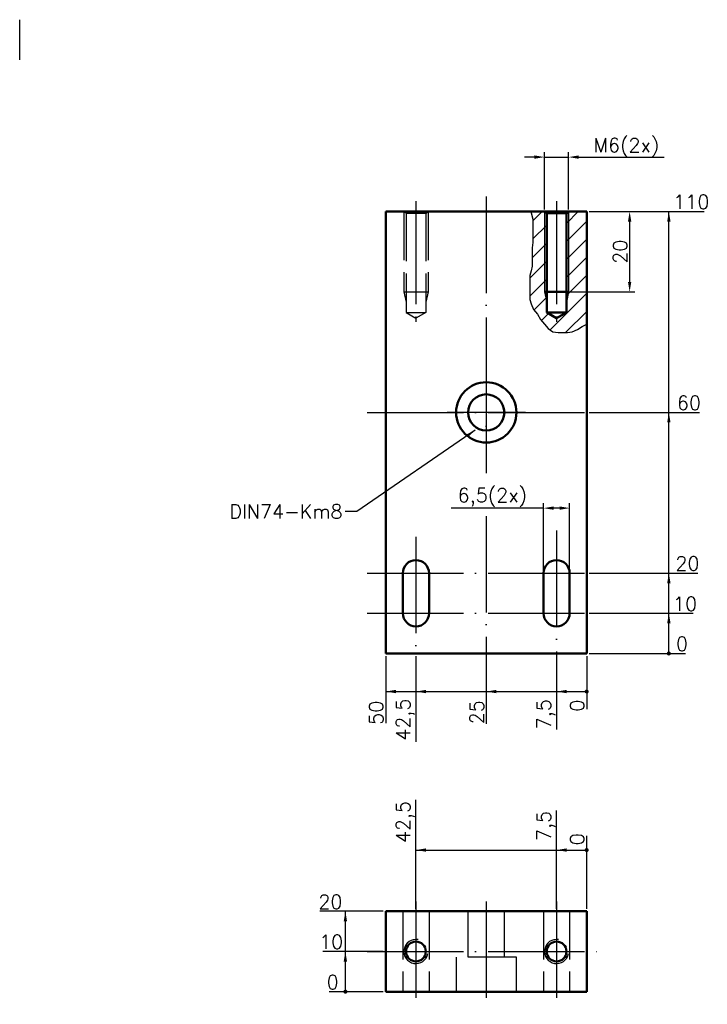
# Model space of a CAD drawing. Header units: millimetres. Extents: x 0 to 171, y 52 to 297.
import ezdxf

# ---------------------------------------------------------------- set-up
doc = ezdxf.new("R2010")
doc.units = ezdxf.units.MM
for name, pattern in [('ACAD_ISO02W100', [15, 12, -3]), ('ACAD_ISO04W100', [30, 24, -3, 0, -3]), ('ACAD_ISO08W100', [36, 24, -3, 6, -3])]:
    doc.linetypes.add(name, pattern=pattern)
for name, color, linetype, lineweight in [('AM_0', 7, 'Continuous', 50), ('AM_4', 3, 'Continuous', 25), ('AM_7', 4, 'ACAD_ISO08W100', 25), ('Bemaßung', 92, 'Continuous', 35), ('Bemaßungslinie', 92, 'Continuous', 25), ('Bruch', 150, 'Continuous', 25), ('Kontur', 7, 'Continuous', 50), ('Mittellinie', 7, 'ACAD_ISO04W100', 25), ('Schraffur', 5, 'Continuous', 25), ('Unsichtbar', 7, 'ACAD_ISO02W100', 25)]:
    doc.layers.add(name, color=color, linetype=linetype, lineweight=lineweight)
doc.styles.get("Standard").update_dxf_attribs({"font": 'txt.shx', "bigfont": 'extfont2.shx'})
doc.dimstyles.new('ISO-25', dxfattribs={"dimtxt": 3.5, "dimasz": 2.5, "dimexe": 1.25, "dimexo": 0.625, "dimtad": 1, "dimtxsty": 'Standard', "dimcen": 2.5, "dimclrd": 92, "dimclre": 92, "dimclrt": 92, "dimadec": 0, "dimazin": 0, "dimtfac": 1, "dimtmove": 0, "dimatfit": 3, "dimfxl": 0, "dimlwd": 25, "dimlwe": 25, "dimarcsym": 0})

# ---------------------------------------------------------------- blocks, each defined once
blk = doc.blocks.new('DIN974_1_912_r-4-0-1-8-16')
at = {"layer": 'AM_0'}
for radius in [7.5, 4.5]:
    blk.add_circle((0, 0), radius, dxfattribs=at)
at = {"layer": 'AM_7', "ltscale": 0.5}
for points in [[(0, 9.75), (0, 0), (9.75, 0)], [(-9.75, 0), (0, 0), (0, -9.75)]]:
    blk.add_lwpolyline(points, dxfattribs=at)
blk = doc.blocks.new('DINISO261_Ri-4-0-1-6-6')
at = {"layer": 'AM_0'}
blk.add_circle((0, 0), 2.46, dxfattribs=at)
at = {"layer": 'AM_4'}
blk.add_arc((0, 0), 3, 80, 350, dxfattribs=at)
at = {"layer": 'AM_7'}
for points in [[(0, 3.9), (0, 0), (3.9, 0)], [(-3.9, 0), (0, 0), (0, -3.9)]]:
    blk.add_lwpolyline(points, dxfattribs=at)
blk = doc.blocks.new('*D22')
at = {"layer": 'Bemaßung', "color": 92, "lineweight": 25}
for p, q in [((128.13, 262.8), (125.63, 262.8)), ((130.63, 249.8), (130.63, 264.05)), ((130.63, 262.8), (136.63, 262.8)), ((136.63, 249.8), (136.63, 264.05)), ((139.13, 262.8), (160.38, 262.8))]:
    blk.add_line(p, q, dxfattribs=at)
at = {"layer": 'Bemaßung', "color": 92}
for points in [[(128.13, 263.22), (128.13, 262.39), (130.63, 262.8)], [(139.13, 263.22), (139.13, 262.39), (136.63, 262.8)]]:
    blk.add_solid(points, dxfattribs=at)
at = {"layer": 'Defpoints', "color": 0}
for p in [(136.63, 262.8), (130.63, 249.18), (136.63, 249.18)]:
    blk.add_point(p, dxfattribs=at)
at = {"layer": 'Bemaßung', "color": 92, "insert": (151, 265.18), "char_height": 3.5, "attachment_point": 5}
blk.add_mtext('M6(2x)', dxfattribs=at)
blk = doc.blocks.new('*D23')
at = {"layer": 'Bemaßung', "color": 92, "lineweight": 25}
for p, q in [((141.75, 249.26), (153.07, 249.26)), ((151.82, 246.76), (151.82, 231.76)), ((136.71, 229.26), (153.07, 229.26))]:
    blk.add_line(p, q, dxfattribs=at)
at = {"layer": 'Bemaßung', "color": 92}
for points in [[(151.4, 246.76), (152.23, 246.76), (151.82, 249.26)], [(151.4, 231.76), (152.23, 231.76), (151.82, 229.26)]]:
    blk.add_solid(points, dxfattribs=at)
at = {"layer": 'Defpoints', "color": 0}
for p in [(141.13, 249.26), (136.09, 229.26), (151.82, 229.26)]:
    blk.add_point(p, dxfattribs=at)
at = {"layer": 'Bemaßung', "color": 92, "insert": (149.44, 239.26), "char_height": 3.5, "attachment_point": 5, "rotation": 90}
blk.add_mtext('20', dxfattribs=at)
blk = doc.blocks.new('*D24')
at = {"layer": 'Bemaßung', "color": 92, "lineweight": 25}
for p, q in [((130.38, 159.89), (130.38, 176.69)), ((136.88, 159.89), (136.88, 176.69)), ((130.38, 175.44), (107.38, 175.44)), ((134.38, 175.44), (132.88, 175.44))]:
    blk.add_line(p, q, dxfattribs=at)
at = {"layer": 'Bemaßung', "color": 92}
for points in [[(132.88, 175.86), (132.88, 175.03), (130.38, 175.44)], [(134.38, 175.86), (134.38, 175.03), (136.88, 175.44)]]:
    blk.add_solid(points, dxfattribs=at)
at = {"layer": 'Defpoints', "color": 0}
for p in [(130.38, 175.44), (130.38, 159.26), (136.88, 159.26)]:
    blk.add_point(p, dxfattribs=at)
at = {"layer": 'Bemaßung', "color": 92, "insert": (117.63, 178.11), "char_height": 3.5, "attachment_point": 5}
blk.add_mtext('6,5(2x)', dxfattribs=at)
blk = doc.blocks.new('*D25')
at = {"layer": 'Bemaßungslinie', "color": 92, "lineweight": 25}
blk.add_line((141.75, 139.26), (165.71, 139.26), dxfattribs=at)
at = {"layer": 'Defpoints', "color": 0}
for p in [(141.13, 139.26), (141.13, 139.26), (163.34, 139.26)]:
    blk.add_point(p, dxfattribs=at)
at = {"layer": 'Bemaßungslinie', "color": 92, "insert": (164.84, 141.64), "char_height": 3.5, "attachment_point": 5}
blk.add_mtext('0', dxfattribs=at)
blk = doc.blocks.new('*D26')
at = {"layer": 'Bemaßungslinie', "color": 92, "lineweight": 25}
blk.add_line((141.75, 149.26), (167.65, 149.26), dxfattribs=at)
at = {"layer": 'Defpoints', "color": 0}
for p in [(141.13, 149.26), (162.94, 149.26), (141.13, 139.26)]:
    blk.add_point(p, dxfattribs=at)
at = {"layer": 'Bemaßungslinie', "color": 92, "insert": (165.61, 151.64), "char_height": 3.5, "attachment_point": 5}
blk.add_mtext('10', dxfattribs=at)
blk = doc.blocks.new('*D27')
at = {"layer": 'Bemaßungslinie', "color": 92, "lineweight": 25}
blk.add_line((141.75, 159.26), (168.82, 159.26), dxfattribs=at)
at = {"layer": 'Defpoints', "color": 0}
for p in [(141.13, 159.26), (162.94, 159.26), (141.13, 139.26)]:
    blk.add_point(p, dxfattribs=at)
at = {"layer": 'Bemaßungslinie', "color": 92, "insert": (166.19, 161.64), "char_height": 3.5, "attachment_point": 5}
blk.add_mtext('20', dxfattribs=at)
blk = doc.blocks.new('*D28')
at = {"layer": 'Bemaßungslinie', "color": 92, "lineweight": 25}
blk.add_line((141.75, 199.26), (169.21, 199.26), dxfattribs=at)
at = {"layer": 'Defpoints', "color": 0}
for p in [(141.13, 199.26), (163.34, 199.26), (141.13, 139.26)]:
    blk.add_point(p, dxfattribs=at)
at = {"layer": 'Bemaßungslinie', "color": 92, "insert": (166.59, 201.64), "char_height": 3.5, "attachment_point": 5}
blk.add_mtext('60', dxfattribs=at)
blk = doc.blocks.new('*D29')
at = {"layer": 'Bemaßungslinie', "color": 92, "lineweight": 25}
blk.add_line((141.75, 249.26), (170.38, 249.26), dxfattribs=at)
at = {"layer": 'Defpoints', "color": 0}
for p in [(141.13, 249.26), (163.34, 249.26), (141.13, 139.26)]:
    blk.add_point(p, dxfattribs=at)
at = {"layer": 'Bemaßungslinie', "color": 92, "insert": (167.17, 251.64), "char_height": 3.5, "attachment_point": 5}
blk.add_mtext('110', dxfattribs=at)
blk = doc.blocks.new('*D30')
at = {"layer": 'Bemaßungslinie', "color": 92, "lineweight": 25}
blk.add_line((90.5, 55.1), (77.02, 55.1), dxfattribs=at)
at = {"layer": 'Defpoints', "color": 0}
for p in [(79.4, 55.1), (91.13, 55.1), (91.13, 55.1)]:
    blk.add_point(p, dxfattribs=at)
at = {"layer": 'Bemaßungslinie', "color": 92, "insert": (77.9, 57.48), "char_height": 3.5, "attachment_point": 5}
blk.add_mtext('0', dxfattribs=at)
blk = doc.blocks.new('*D31')
at = {"layer": 'Bemaßungslinie', "color": 92, "lineweight": 25}
blk.add_line((90.5, 65.1), (75.48, 65.1), dxfattribs=at)
at = {"layer": 'Defpoints', "color": 0}
for p in [(80.18, 65.1), (91.13, 65.1), (91.13, 55.1)]:
    blk.add_point(p, dxfattribs=at)
at = {"layer": 'Bemaßungslinie', "color": 92, "insert": (77.52, 67.48), "char_height": 3.5, "attachment_point": 5}
blk.add_mtext('10', dxfattribs=at)
blk = doc.blocks.new('*D32')
at = {"layer": 'Bemaßungslinie', "color": 92, "lineweight": 25}
blk.add_line((90.5, 75.1), (74.7, 75.1), dxfattribs=at)
at = {"layer": 'Defpoints', "color": 0}
for p in [(80.58, 75.1), (91.13, 75.1), (91.13, 55.1)]:
    blk.add_point(p, dxfattribs=at)
at = {"layer": 'Bemaßungslinie', "color": 92, "insert": (77.33, 77.48), "char_height": 3.5, "attachment_point": 5}
blk.add_mtext('20', dxfattribs=at)
blk = doc.blocks.new('*D33')
at = {"layer": 'Bemaßungslinie', "color": 92, "lineweight": 25}
blk.add_line((141.13, 138.64), (141.13, 125.41), dxfattribs=at)
at = {"layer": 'Defpoints', "color": 0}
for p in [(141.13, 139.26), (141.13, 139.26), (141.13, 127.78)]:
    blk.add_point(p, dxfattribs=at)
at = {"layer": 'Bemaßungslinie', "color": 92, "insert": (138.75, 126.28), "char_height": 3.5, "attachment_point": 5, "rotation": 90}
blk.add_mtext('0', dxfattribs=at)
blk = doc.blocks.new('*D34')
at = {"layer": 'Bemaßungslinie', "color": 92, "lineweight": 25}
blk.add_line((133.63, 138.64), (133.63, 120.36), dxfattribs=at)
at = {"layer": 'Defpoints', "color": 0}
for p in [(133.63, 139.26), (141.13, 139.26), (133.63, 128.57)]:
    blk.add_point(p, dxfattribs=at)
at = {"layer": 'Bemaßungslinie', "color": 92, "insert": (130.96, 124.15), "char_height": 3.5, "attachment_point": 5, "rotation": 90}
blk.add_mtext('7,5', dxfattribs=at)
blk = doc.blocks.new('*D35')
at = {"layer": 'Bemaßungslinie', "color": 92, "lineweight": 25}
blk.add_line((116.13, 138.64), (116.13, 121.72), dxfattribs=at)
at = {"layer": 'Defpoints', "color": 0}
for p in [(116.13, 139.26), (141.13, 139.26), (116.13, 128.18)]:
    blk.add_point(p, dxfattribs=at)
at = {"layer": 'Bemaßungslinie', "color": 92, "insert": (113.75, 124.64), "char_height": 3.5, "attachment_point": 5, "rotation": 90}
blk.add_mtext('25', dxfattribs=at)
blk = doc.blocks.new('*D36')
at = {"layer": 'Bemaßungslinie', "color": 92, "lineweight": 25}
blk.add_line((98.63, 138.64), (98.63, 117.26), dxfattribs=at)
at = {"layer": 'Defpoints', "color": 0}
for p in [(98.63, 139.26), (141.13, 139.26), (98.63, 128.96)]:
    blk.add_point(p, dxfattribs=at)
at = {"layer": 'Bemaßungslinie', "color": 92, "insert": (95.96, 122.8), "char_height": 3.5, "attachment_point": 5, "rotation": 90}
blk.add_mtext('42,5', dxfattribs=at)
blk = doc.blocks.new('*D37')
at = {"layer": 'Bemaßungslinie', "color": 92, "lineweight": 25}
blk.add_line((91.13, 138.64), (91.13, 121.91), dxfattribs=at)
at = {"layer": 'Defpoints', "color": 0}
for p in [(91.13, 139.26), (141.13, 139.26), (91.13, 127.78)]:
    blk.add_point(p, dxfattribs=at)
at = {"layer": 'Bemaßungslinie', "color": 92, "insert": (88.75, 124.53), "char_height": 3.5, "attachment_point": 5, "rotation": 90}
blk.add_mtext('50', dxfattribs=at)
blk = doc.blocks.new('*D38')
at = {"layer": 'Bemaßungslinie', "color": 92, "lineweight": 25}
blk.add_line((141.13, 75.73), (141.13, 93.92), dxfattribs=at)
at = {"layer": 'Defpoints', "color": 0}
for p in [(141.13, 91.54), (141.13, 75.1), (141.13, 75.1)]:
    blk.add_point(p, dxfattribs=at)
at = {"layer": 'Bemaßungslinie', "color": 92, "insert": (138.75, 93.04), "char_height": 3.5, "attachment_point": 5, "rotation": 90}
blk.add_mtext('0', dxfattribs=at)
blk = doc.blocks.new('*D39')
at = {"layer": 'Bemaßungslinie', "color": 92, "lineweight": 25}
blk.add_line((133.63, 75.73), (133.63, 100.15), dxfattribs=at)
at = {"layer": 'Defpoints', "color": 0}
for p in [(133.63, 91.94), (133.63, 75.1), (141.13, 75.1)]:
    blk.add_point(p, dxfattribs=at)
at = {"layer": 'Bemaßungslinie', "color": 92, "insert": (130.96, 96.35), "char_height": 3.5, "attachment_point": 5, "rotation": 90}
blk.add_mtext('7,5', dxfattribs=at)
blk = doc.blocks.new('*D40')
at = {"layer": 'Bemaßungslinie', "color": 92, "lineweight": 25}
blk.add_line((98.63, 75.73), (98.63, 102.86), dxfattribs=at)
at = {"layer": 'Defpoints', "color": 0}
for p in [(98.63, 91.15), (98.63, 75.1), (141.13, 75.1)]:
    blk.add_point(p, dxfattribs=at)
at = {"layer": 'Bemaßungslinie', "color": 92, "insert": (95.96, 97.32), "char_height": 3.5, "attachment_point": 5, "rotation": 90}
blk.add_mtext('42,5', dxfattribs=at)

msp = doc.modelspace()

# ---------------------------------------------------------------- hatches: boundary and pattern name
at = {"layer": 'Schraffur'}
h = msp.add_hatch(dxfattribs=at)
h.set_pattern_fill('ANSI31', color=256, style=0)
h.set_pattern_definition([(45, (21.1267, -21.308), (-2.245064, 2.245064), [])])
h.paths.add_polyline_path([(131.168, 248.864), (130.477, 249.263), (127.243, 249.263), (127.723, 247.342), (127.723, 241.589), (127.531, 240.247), (127.531, 235.644), (127.339, 234.493), (126.956, 233.343), (126.956, 227.398), (127.339, 226.247), (127.915, 224.905), (128.874, 223.754), (129.642, 222.411), (130.601, 221.261), (131.561, 220.11), (132.712, 219.343), (134.055, 219.151), (136.357, 219.151), (137.509, 219.343), (138.852, 219.918), (140.003, 220.685), (141.127, 221.247), (141.127, 249.263), (136.777, 249.263), (136.085, 248.864), (136.085, 224.163), (133.627, 222.743), (131.168, 224.163)])

# ---------------------------------------------------------------- linework, layer by layer
msp.add_line((0, 287), (0, 297))
at = {"layer": 'AM_0'}
for p, q in [((131.168, 248.864), (130.477, 249.263)), ((131.168, 248.864), (131.168, 224.163)), ((131.168, 248.864), (136.085, 248.864)), ((136.085, 248.864), (136.777, 249.263)), ((136.085, 248.864), (136.085, 224.163)), ((130.627, 229.263), (136.627, 229.263)), ((131.168, 224.163), (136.085, 224.163)), ((131.168, 224.163), (133.627, 222.743)), ((136.085, 224.163), (133.627, 222.743))]:
    msp.add_line(p, q, dxfattribs=at)
at = {"layer": 'AM_4'}
for p, q in [((130.627, 249.176), (130.627, 229.263)), ((136.627, 249.176), (136.627, 229.263)), ((130.627, 229.263), (131.168, 226.676)), ((136.627, 229.263), (136.085, 226.676))]:
    msp.add_line(p, q, dxfattribs=at)
at = {"layer": 'AM_7'}
for p, q in [((98.627, 250.163), (98.627, 221.843)), ((133.627, 250.163), (133.627, 221.843))]:
    msp.add_line(p, q, dxfattribs=at)
at = {"layer": 'Bemaßung', "color": 92}
for points in [[(161.159, 246.763), (161.992, 246.763), (161.575, 249.263)], [(161.159, 196.763), (161.992, 196.763), (161.575, 199.263)], [(161.159, 156.763), (161.992, 156.763), (161.575, 159.263)], [(161.159, 146.763), (161.992, 146.763), (161.575, 149.263)], [(93.627, 129.377), (93.627, 130.211), (91.127, 129.794)], [(101.127, 129.377), (101.127, 130.211), (98.627, 129.794)], [(118.627, 129.377), (118.627, 130.211), (116.127, 129.794)], [(136.127, 129.377), (136.127, 130.211), (133.627, 129.794)], [(101.127, 89.927), (101.127, 90.76), (98.627, 90.344)], [(136.127, 89.927), (136.127, 90.76), (133.627, 90.344)], [(80.647, 72.602), (81.481, 72.602), (81.064, 75.102)], [(80.647, 62.602), (81.481, 62.602), (81.064, 65.102)]]:
    msp.add_solid(points, dxfattribs=at)
at = {"layer": 'Bemaßungslinie'}
for p, q in [((161.575, 139.263), (161.575, 249.263)), ((91.127, 129.794), (141.127, 129.794)), ((98.627, 90.344), (141.127, 90.344)), ((81.064, 55.102), (81.064, 75.102))]:
    msp.add_line(p, q, dxfattribs=at)
at = {"layer": 'Bemaßungslinie', "const_width": 0.5}
for points in [[(161.325, 139.263, 1), (161.825, 139.263, 1)], [(140.877, 129.794, 1), (141.377, 129.794, 1)], [(140.877, 90.344, 1), (141.377, 90.344, 1)], [(80.814, 55.102, 1), (81.314, 55.102, 1)]]:
    msp.add_lwpolyline(points, format="xyb", close=True, dxfattribs=at)
at = {"layer": 'Bruch'}
msp.add_lwpolyline([(127.243, 249.263), (127.723, 247.342), (127.723, 241.589), (127.531, 240.247), (127.531, 235.644), (127.339, 234.493), (126.956, 233.343), (126.956, 227.398), (127.339, 226.247), (127.915, 224.905), (128.874, 223.754), (129.642, 222.411), (130.601, 221.261), (131.561, 220.11), (132.712, 219.343), (134.055, 219.151), (136.357, 219.151), (137.509, 219.343), (138.852, 219.918), (140.003, 220.685), (141.127, 221.247)], dxfattribs=at)
at = {"layer": 'Kontur'}
for p, q in [((141.127, 249.263), (91.127, 249.263)), ((91.127, 249.263), (91.127, 139.263)), ((141.127, 139.263), (141.127, 249.263)), ((95.377, 159.263), (95.377, 149.263)), ((101.877, 159.263), (101.877, 149.263)), ((130.377, 159.263), (130.377, 149.263)), ((136.877, 159.263), (136.877, 149.263)), ((91.127, 139.263), (141.127, 139.263)), ((141.127, 75.102), (91.127, 75.102)), ((91.127, 75.102), (91.127, 55.102)), ((141.127, 55.102), (141.127, 75.102)), ((91.127, 55.102), (141.127, 55.102))]:
    msp.add_line(p, q, dxfattribs=at)
for centre, start, end in [((98.627, 159.263), 0, 180), ((133.627, 159.263), 0, 180), ((98.627, 149.263), 180, 0), ((133.627, 149.263), 180, 0)]:
    msp.add_arc(centre, 3.25, start, end, dxfattribs=at)
at = {"layer": 'Mittellinie'}
for p, q in [((116.127, 252.978), (116.127, 184.11)), ((98.627, 251.797), (98.627, 226.193)), ((98.627, 251.797), (98.627, 226.193)), ((133.627, 251.797), (133.627, 226.193)), ((86.489, 199.263), (145.603, 199.263)), ((116.127, 173.475), (116.127, 135.203)), ((133.627, 169.866), (133.627, 135.203)), ((98.627, 168.29), (98.627, 135.203)), ((86.489, 159.263), (145.603, 159.263)), ((86.489, 149.263), (145.603, 149.263)), ((98.627, 77.56), (98.627, 51.957)), ((116.127, 77.56), (116.127, 51.957)), ((133.627, 77.56), (133.627, 51.957)), ((86.489, 65.102), (145.603, 65.102))]:
    msp.add_line(p, q, dxfattribs=at)
at = {"layer": 'Unsichtbar'}
for p, q in [((96.168, 248.864), (95.477, 249.263)), ((95.627, 249.176), (95.627, 229.263)), ((96.168, 248.864), (96.168, 224.163)), ((96.168, 248.864), (101.085, 248.864)), ((101.085, 248.864), (101.777, 249.263)), ((101.085, 248.864), (101.085, 224.163)), ((101.627, 249.176), (101.627, 229.263)), ((95.627, 229.263), (101.627, 229.263)), ((95.627, 229.263), (96.168, 226.676)), ((101.627, 229.263), (101.085, 226.676)), ((96.168, 224.163), (101.085, 224.163)), ((96.168, 224.163), (98.627, 222.743)), ((101.085, 224.163), (98.627, 222.743)), ((95.377, 75.102), (95.377, 55.102)), ((101.877, 75.102), (101.877, 55.102)), ((111.627, 63.702), (111.627, 75.102)), ((120.627, 63.702), (120.627, 75.102)), ((130.377, 75.102), (130.377, 55.102)), ((136.877, 75.102), (136.877, 55.102))]:
    msp.add_line(p, q, dxfattribs=at)
msp.add_lwpolyline([(123.627, 55.102), (123.627, 63.702), (108.627, 63.702), (108.627, 55.102)], dxfattribs=at)

# ---------------------------------------------------------------- block references
at = {"rotation": 270}
msp.add_blockref('DIN974_1_912_r-4-0-1-8-16', (116.127, 199.263), dxfattribs=at)
for p in [(98.627, 65.102), (133.627, 65.102)]:
    msp.add_blockref('DINISO261_Ri-4-0-1-6-6', p)

# ---------------------------------------------------------------- texts
at = {"layer": 'Bemaßung', "color": 92, "insert": (80.363, 172.886), "char_height": 3.5, "attachment_point": 9}
msp.add_mtext('DIN74-Km8', dxfattribs=at)

# ---------------------------------------------------------------- dimensions: what is measured, and where the dimension line sits
at = {"layer": 'Bemaßung'}
dim = msp.add_linear_dim(base=(136.627, 262.805), p1=(130.627, 249.176), p2=(136.627, 249.176), text='M<>(2x)', dimstyle='ISO-25', dxfattribs=at)
dim.commit()
dim.dimension.update_dxf_attribs({"geometry": '*D22', "text_midpoint": (151.002, 265.18)})
dim = msp.add_linear_dim(base=(151.816, 229.263), p1=(141.127, 249.263), p2=(136.085, 229.263), angle=90, dimstyle='ISO-25', dxfattribs=at)
dim.commit()
dim.dimension.update_dxf_attribs({"geometry": '*D23', "text_midpoint": (149.441, 239.263)})
dim = msp.add_linear_dim(base=(130.377, 175.445), p1=(136.877, 159.263), p2=(130.377, 159.263), text='<>(2x)', dimstyle='ISO-25', dxfattribs=at)
dim.commit()
dim.dimension.update_dxf_attribs({"geometry": '*D24', "text_midpoint": (117.627, 175.445), "dimtype": 160})
at = {"layer": 'Bemaßungslinie'}
for feature_location, offset, dtype, origin, picture, middle in [((141.127, 249.263), (22.21, 0), 0, (141.127, 139.263), '*D29', (167.17, 251.638)), ((141.127, 199.263), (22.21, 0), 0, (141.127, 139.263), '*D28', (166.587, 201.638)), ((141.127, 159.263), (21.816, 0), 0, (141.127, 139.263), '*D27', (166.193, 161.638)), ((141.127, 149.263), (21.816, 0), 0, (141.127, 139.263), '*D26', (165.609, 151.638)), ((141.126677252, 139.263020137), (22.209958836, 0), 0, (141.126677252, 139.263020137), '*D25', (164.836636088, 141.638020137)), ((91.127, 139.263), (0, -11.48), 1, (141.127, 139.263), '*D37', (88.752, 124.533)), ((98.627, 139.263), (0, -10.298), 1, (141.127, 139.263), '*D36', (95.96, 122.798)), ((116.127, 139.263), (0, -11.086), 1, (141.127, 139.263), '*D35', (113.752, 124.635)), ((133.627, 139.263), (0, -10.692), 1, (141.127, 139.263), '*D34', (130.96, 124.154)), ((141.126677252, 139.263020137), (0, -11.48014899), 1, (141.126677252, 139.263020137), '*D33', (138.751677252, 126.282871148)), ((98.627, 75.102), (0, 16.048), 1, (141.127, 75.102), '*D40', (95.96, 97.317)), ((133.627, 75.102), (0, 16.836), 1, (141.127, 75.102), '*D39', (130.96, 96.355)), ((141.126677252, 75.101930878), (0, 16.442260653), 1, (141.126677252, 75.101930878), '*D38', (138.751677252, 93.044191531)), ((91.127, 75.102), (-10.549, 0), 0, (91.127, 55.102), '*D32', (77.328, 77.477)), ((91.127, 65.102), (-10.943, 0), 0, (91.127, 55.102), '*D31', (77.517, 67.477)), ((91.126677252, 55.101930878), (-11.731401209, 0), 0, (91.126677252, 55.101930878), '*D30', (77.895276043, 57.476930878))]:
    dim = msp.add_ordinate_dim(feature_location=feature_location, offset=offset, dtype=dtype, origin=origin, dimstyle='ISO-25', dxfattribs=at)
    dim.commit()
    dim.dimension.update_dxf_attribs({"geometry": picture, "text_midpoint": middle})

# ---------------------------------------------------------------- leaders
at = {"layer": 'Bemaßung', "annotation_type": 0, "has_hookline": 1, "hookline_direction": 1, "text_width": 29.167}
msp.add_leader([(113.354, 194.803), (83.93, 174.636), (80.988, 174.636)], dimstyle='ISO-25', override={"dimgap": 0.625, "dimtad": 0}, dxfattribs=at)

doc.saveas('drawing.dxf')
